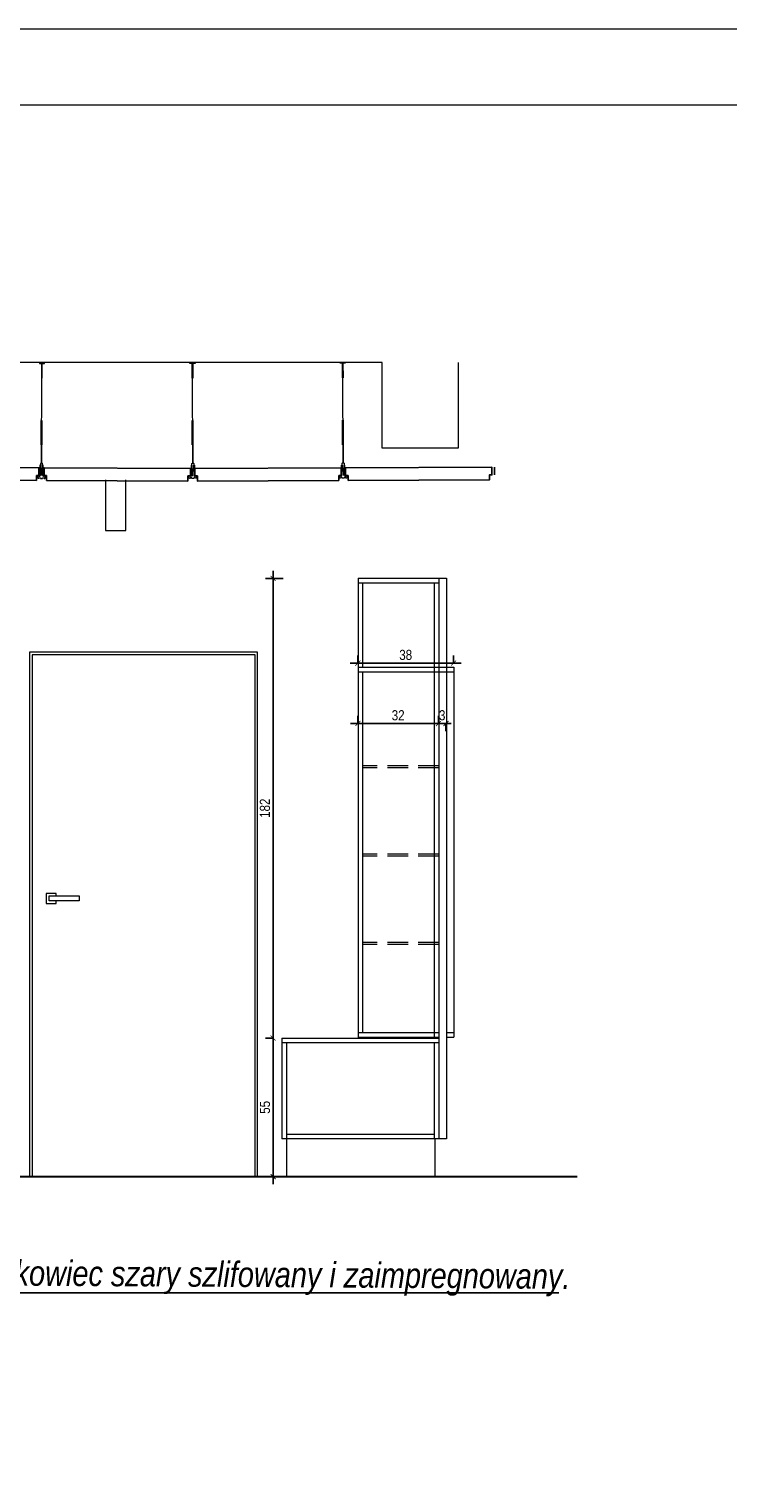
# Model space of a CAD drawing. Header units: millimetres. Extents: x -9038497 to 54128, y -10570064 to 59476.
# Tile 94 of 135: x 46072 to 46349, y 22341 to 22917. Entities that reach past the tile are written whole.
import ezdxf
from ezdxf import colors
from ezdxf.entities.mleader import LeaderData, LeaderLine
from ezdxf.math import Vec2, Vec3

# ---------------------------------------------------------------- set-up
doc = ezdxf.new("R2010")
doc.units = ezdxf.units.MM
doc.header["$LTSCALE"] = 0.8
doc.header["$PDMODE"] = 2
doc.linetypes.add('DASHED', pattern=[19.05, 12.7, -6.35])
for name, color, linetype, lineweight in [('0 proj_drzwi', 4, 'Continuous', 0), ('0 proj_meble 25', 42, 'Continuous', 25), ('0 proj_symbole elektryczne', 150, 'Continuous', 25), ('0 proj_widok widok widok', 7, 'Continuous', 0), ('proj_drzwi', 4, 'Continuous', 15), ('SCIANY', 1, 'Continuous', 30), ('wieszaki suf.p.', 253, 'Continuous', 5)]:
    doc.layers.add(name, color=color, linetype=linetype, lineweight=lineweight)
doc.layers.add('strop podw.', color=3, linetype='Continuous')
doc.styles.get("Standard").update_dxf_attribs({"font": 'g12f13.shx', "width": 0.8, "height": 10})
doc.styles.add('WYMIAR-20', font='ARIALN.TTF', dxfattribs={"height": 4})
doc.styles.add('WYMIAR-50', font='ARIALN.TTF', dxfattribs={"height": 10})
doc.dimstyles.new('SKALA-20', dxfattribs={"dimscale": 2, "dimtxt": 2, "dimasz": 1, "dimexe": 1.5, "dimexo": 1.5, "dimgap": 0.6, "dimtad": 1, "dimdec": 1, "dimrnd": 0.5, "dimdsep": 46, "dimtxsty": 'WYMIAR-20', "dimblk": 'ARCHTICK', "dimcen": 1.2, "dimdle": 1.5, "dimclrd": 256, "dimclre": 256, "dimclrt": 256, "dimadec": 0, "dimazin": 0, "dimtfac": 0.5, "dimtdec": 1, "dimtix": 1, "dimtmove": 2, "dimatfit": 3, "dimfxl": 2, "dimfxlon": 1, "dimtolj": 1, "dimarcsym": 0})

# ---------------------------------------------------------------- blocks, each defined once
blk = doc.blocks.new('A$C604A1FD6')
at = {"color": 0, "ltscale": 60}
for p, q in [((0, 5), (0, 2)), ((1, 5), (1, 2)), ((60, 5), (60, 2))]:
    blk.add_line(p, q, dxfattribs=at)
blk.add_lwpolyline([(58, 2), (58, 0), (2, 0), (2, 2), (1, 2), (1, 5), (59, 5), (59, 2)], close=True, dxfattribs=at)
blk = doc.blocks.new('G$CDA4F7F8F')
at = {"layer": 'wieszaki suf.p.'}
for p, q in [((1.46, 6.08), (1.46, 41.58)), ((1.47, 14.07), (1.46, 6.08))]:
    blk.add_line(p, q, dxfattribs=at)
at = {"layer": 'wieszaki suf.p.', "linetype": 'Continuous'}
for p, q in [((1.26, 13.27), (1.26, 22.99)), ((1.66, 13.27), (1.66, 22.99))]:
    blk.add_line(p, q, dxfattribs=at)
at = {"layer": 'wieszaki suf.p.'}
blk.add_lwpolyline([(1.56, 39.72), (1.36, 39.72), (1.36, 45.52), (0.46, 45.52), (0.46, 45.72), (2.46, 45.72), (2.46, 45.52), (1.56, 45.52)], close=True, dxfattribs=at)
for points in [[(1.09, 5.16), (1.09, 5.91, -0.440677), (1.84, 5.91), (1.84, 2.91, -0.309747), (1.09, 2.91)], [(0.86, 5.16), (1.09, 5.16), (1.09, 2.91, 0.309747), (1.84, 2.91), (1.84, 5.16), (2.07, 5.16), (2.07, 1.37, 0.050199), (2.1, 0.88, 0.462729), (2.41, 0.81), (2.76, 1.11, -0.591447), (2.92, 1.04), (2.92, 0.14, -0.336476), (2.79, 0), (2.51, 0), (2.51, 0.2), (1.85, 0.2), (1.85, 0), (1.08, 0), (1.08, 0.2), (0.42, 0.2), (0.42, 0), (0.14, 0, -0.336476), (0, 0.14), (0, 1.04, -0.591447), (0.17, 1.11), (0.52, 0.81, 0.462729), (0.82, 0.88, 0.050199), (0.86, 1.37)]]:
    blk.add_lwpolyline(points, format="xyb", close=True, dxfattribs=at)
blk = doc.blocks.new('_ArchTick')
at = {"color": 0, "linetype": 'ByBlock', "const_width": 0.15}
blk.add_lwpolyline([(-0.5, -0.5), (0.5, 0.5)], dxfattribs=at)
blk = doc.blocks.new('*D2311')
at = {"layer": '0 proj_widok widok widok', "lineweight": -2, "transparency": 16777216}
for p, q in [((46199.28, 22642.21), (46237.17, 22642.21)), ((46202.28, 22642.21), (46202.28, 22645.21)), ((46234.17, 22642.21), (46234.17, 22645.21))]:
    blk.add_line(p, q, dxfattribs=at)
at = {"layer": 'Defpoints', "color": 0, "lineweight": 0, "transparency": 16777216}
for p in [(46202.28, 22641.99), (46234.17, 22642.21), (46234.17, 22641.99)]:
    blk.add_point(p, dxfattribs=at)
at = {"layer": '0 proj_widok widok widok', "lineweight": -2, "transparency": 16777216, "xscale": 2, "yscale": 2, "zscale": 2, "rotation": 180}
blk.add_blockref('_ArchTick', (46202.28, 22642.21), dxfattribs=at)
at = {"layer": '0 proj_widok widok widok', "lineweight": -2, "transparency": 16777216, "xscale": 2, "yscale": 2, "zscale": 2}
blk.add_blockref('_ArchTick', (46234.17, 22642.21), dxfattribs=at)
at = {"layer": '0 proj_widok widok widok', "lineweight": 0, "transparency": 16777216, "insert": (46218.23, 22645.45), "char_height": 4, "attachment_point": 5, "style": 'WYMIAR-20'}
blk.add_mtext('\\A1;32', dxfattribs=at)
blk = doc.blocks.new('*D2312')
at = {"layer": '0 proj_widok widok widok', "lineweight": -2, "transparency": 16777216}
for p, q in [((46234.17, 22642.21), (46232.17, 22642.21)), ((46234.17, 22642.21), (46234.17, 22645.21)), ((46234.17, 22642.21), (46237.18, 22642.21)), ((46237.18, 22642.21), (46237.18, 22639.21)), ((46237.18, 22642.21), (46239.18, 22642.21))]:
    blk.add_line(p, q, dxfattribs=at)
at = {"layer": 'Defpoints', "color": 0, "lineweight": 0, "transparency": 16777216}
for p in [(46234.17, 22641.99), (46237.18, 22643.92), (46237.18, 22642.21)]:
    blk.add_point(p, dxfattribs=at)
at = {"layer": '0 proj_widok widok widok', "lineweight": -2, "transparency": 16777216, "xscale": 2, "yscale": 2, "zscale": 2}
blk.add_blockref('_ArchTick', (46234.17, 22642.21), dxfattribs=at)
at = {"layer": '0 proj_widok widok widok', "lineweight": -2, "transparency": 16777216, "xscale": 2, "yscale": 2, "zscale": 2, "rotation": 180}
blk.add_blockref('_ArchTick', (46237.18, 22642.21), dxfattribs=at)
at = {"layer": '0 proj_widok widok widok', "lineweight": 0, "transparency": 16777216, "insert": (46235.67, 22645.45), "char_height": 4, "attachment_point": 5, "style": 'WYMIAR-20'}
blk.add_mtext('\\A1;3', dxfattribs=at)
blk = doc.blocks.new('*D2313')
at = {"layer": '0 proj_widok widok widok', "lineweight": -2, "transparency": 16777216}
for p, q in [((46199.24, 22666.13), (46243.2, 22666.13)), ((46202.24, 22666.13), (46202.24, 22669.13)), ((46240.2, 22666.13), (46240.2, 22669.13))]:
    blk.add_line(p, q, dxfattribs=at)
at = {"layer": 'Defpoints', "color": 0, "lineweight": 0, "transparency": 16777216}
for p in [(46240.2, 22666.13), (46202.24, 22664.5), (46240.2, 22664.5)]:
    blk.add_point(p, dxfattribs=at)
at = {"layer": '0 proj_widok widok widok', "lineweight": -2, "transparency": 16777216, "xscale": 2, "yscale": 2, "zscale": 2, "rotation": 180}
blk.add_blockref('_ArchTick', (46202.24, 22666.13), dxfattribs=at)
at = {"layer": '0 proj_widok widok widok', "lineweight": -2, "transparency": 16777216, "xscale": 2, "yscale": 2, "zscale": 2}
blk.add_blockref('_ArchTick', (46240.2, 22666.13), dxfattribs=at)
at = {"layer": '0 proj_widok widok widok', "lineweight": 0, "transparency": 16777216, "insert": (46221.22, 22669.38), "char_height": 4, "attachment_point": 5, "style": 'WYMIAR-20'}
blk.add_mtext('\\A1;38', dxfattribs=at)
blk = doc.blocks.new('*D2314')
at = {"layer": '0 proj_widok widok widok', "lineweight": -2, "transparency": 16777216}
for p, q in [((46168.68, 22517.52), (46165.68, 22517.52)), ((46168.68, 22459.6), (46168.68, 22520.52)), ((46168.68, 22462.6), (46165.68, 22462.6))]:
    blk.add_line(p, q, dxfattribs=at)
at = {"layer": 'Defpoints', "color": 0, "lineweight": 0, "transparency": 16777216}
for p in [(46168.68, 22517.52), (46170.39, 22517.52), (46170.39, 22462.6)]:
    blk.add_point(p, dxfattribs=at)
at = {"layer": '0 proj_widok widok widok', "lineweight": -2, "transparency": 16777216, "xscale": 2, "yscale": 2, "zscale": 2}
for p, rotation in [((46168.68, 22517.52), 90), ((46168.68, 22462.6), 270)]:
    blk.add_blockref('_ArchTick', p, dxfattribs=dict(at, rotation=rotation))
at = {"layer": '0 proj_widok widok widok', "lineweight": 0, "transparency": 16777216, "insert": (46165.45, 22490.06), "char_height": 4, "attachment_point": 5, "rotation": 90, "style": 'WYMIAR-20'}
blk.add_mtext('\\A1;55', dxfattribs=at)
blk = doc.blocks.new('*D2315')
at = {"layer": '0 proj_widok widok widok', "lineweight": -2, "transparency": 16777216}
for p, q in [((46172.68, 22699.72), (46165.68, 22699.72)), ((46168.68, 22514.52), (46168.68, 22702.72)), ((46168.68, 22517.52), (46165.68, 22517.52))]:
    blk.add_line(p, q, dxfattribs=at)
at = {"layer": 'Defpoints', "color": 0, "lineweight": 0, "transparency": 16777216}
for p in [(46168.68, 22699.72), (46198.3, 22699.72), (46170.39, 22517.52)]:
    blk.add_point(p, dxfattribs=at)
at = {"layer": '0 proj_widok widok widok', "lineweight": -2, "transparency": 16777216, "xscale": 2, "yscale": 2, "zscale": 2}
for p, rotation in [((46168.68, 22699.72), 90), ((46168.68, 22517.52), 270)]:
    blk.add_blockref('_ArchTick', p, dxfattribs=dict(at, rotation=rotation))
at = {"layer": '0 proj_widok widok widok', "lineweight": 0, "transparency": 16777216, "insert": (46165.44, 22608.62), "char_height": 4, "attachment_point": 5, "rotation": 90, "style": 'WYMIAR-20'}
blk.add_mtext('\\A1;182', dxfattribs=at)

msp = doc.modelspace()

# ---------------------------------------------------------------- linework, layer by layer
at = {"color": 1, "lineweight": 0, "ltscale": 40}
for p, q in [((46211.95, 22785.33), (45716.75, 22785.33)), ((46211.95, 22751.31), (46211.95, 22785.33)), ((46241.95, 22785.33), (46241.95, 22751.31)), ((46241.95, 22751.31), (46211.95, 22751.31))]:
    msp.add_line(p, q, dxfattribs=at)
at = {"layer": '0 proj_drzwi'}
for p, q in [((46162.5, 22670.43), (46072.19, 22670.43)), ((46072.19, 22670.43), (46072.19, 22462.54)), ((46161.5, 22669.43), (46073.19, 22669.43)), ((46073.19, 22669.43), (46073.19, 22462.54)), ((46161.5, 22462.54), (46161.5, 22669.43)), ((46162.5, 22462.54), (46162.5, 22670.43))]:
    msp.add_line(p, q, dxfattribs=at)
at = {"layer": '0 proj_meble 25', "lineweight": 18}
for p, q in [((46202.34, 22699.78), (46202.34, 22517.58)), ((46202.34, 22699.78), (46237.34, 22699.78)), ((46234.34, 22699.78), (46234.34, 22477.54)), ((46237.34, 22699.78), (46237.34, 22477.54)), ((46202.34, 22697.98), (46234.34, 22697.98)), ((46204.14, 22697.98), (46204.14, 22664.48)), ((46232.54, 22697.98), (46232.54, 22517.94)), ((46202.34, 22664.48), (46240.34, 22664.48)), ((46202.34, 22662.68), (46240.34, 22662.68)), ((46204.14, 22662.68), (46204.14, 22519.74)), ((46240.34, 22664.48), (46240.34, 22517.94)), ((46172.18, 22517.54), (46172.18, 22477.54)), ((46172.18, 22517.54), (46234.34, 22517.54)), ((46172.18, 22515.74), (46234.34, 22515.74)), ((46173.98, 22515.74), (46173.98, 22462.54)), ((46202.34, 22519.74), (46234.34, 22519.74)), ((46202.34, 22517.94), (46234.34, 22517.94)), ((46232.54, 22515.74), (46232.54, 22477.54)), ((46237.34, 22519.74), (46240.34, 22519.74)), ((46237.34, 22517.94), (46240.34, 22517.94)), ((46237.34, 22477.54), (46172.18, 22477.54)), ((46232.54, 22479.34), (46173.98, 22479.34)), ((46232.78, 22477.48), (46232.78, 22462.55))]:
    msp.add_line(p, q, dxfattribs=at)
at = {"layer": '0 proj_widok widok widok', "lineweight": 0}
for p, q in [((46102.27, 22738.76), (46102.27, 22718.76)), ((46110.27, 22718.76), (46110.27, 22738.75)), ((46102.27, 22718.76), (46110.27, 22718.76))]:
    msp.add_line(p, q, dxfattribs=at)
at = {"layer": '0 proj_widok widok widok', "linetype": 'DASHED', "lineweight": 0, "ltscale": 0.8}
for p, q in [((46234.34, 22625.41), (46204.14, 22625.41)), ((46234.34, 22624.61), (46204.14, 22624.61)), ((46234.34, 22590.41), (46204.14, 22590.41)), ((46234.34, 22589.61), (46204.14, 22589.61)), ((46234.34, 22555.41), (46204.14, 22555.41)), ((46234.34, 22554.61), (46204.14, 22554.61))]:
    msp.add_line(p, q, dxfattribs=at)
at = {"layer": '0 proj_widok widok widok', "lineweight": 0}
for points in [[(44949.22, 21443.46), (47049.22, 21443.46), (47049.22, 22917.46), (44949.22, 22917.46)], [(44949.22, 21443.46), (47049.22, 21443.46), (47049.22, 22917.46), (44949.22, 22917.46)], [(45109.22, 22887.46), (47019.22, 22887.46), (47019.22, 21473.46), (45109.22, 21473.46)]]:
    msp.add_lwpolyline(points, close=True, dxfattribs=at)
at = {"layer": 'proj_drzwi'}
for p, q in [((46082.75, 22574.86), (46078.71, 22574.86)), ((46078.71, 22574.86), (46078.71, 22570.86)), ((46079.99, 22571.86), (46079.99, 22573.86)), ((46079.99, 22573.86), (46080.86, 22573.86)), ((46080.86, 22573.86), (46091.86, 22573.86)), ((46082.75, 22573.86), (46082.75, 22574.86)), ((46091.86, 22573.86), (46091.86, 22571.86)), ((46091.86, 22573.86), (46091.86, 22573.86)), ((46078.71, 22570.86), (46082.75, 22570.86)), ((46091.86, 22571.86), (46079.99, 22571.86)), ((46082.75, 22570.86), (46082.75, 22571.86))]:
    msp.add_line(p, q, dxfattribs=at)
at = {"layer": 'SCIANY', "ltscale": 40}
msp.add_line((46289.22, 22462.54), (45770.34, 22462.54), dxfattribs=at)

# ---------------------------------------------------------------- block references
at = {"lineweight": 0, "ltscale": 40, "xscale": -1, "rotation": 359.7977052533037}
msp.add_blockref('G$CDA4F7F8F', (46078.34, 22739.38), dxfattribs=at)
at = {"lineweight": 0, "ltscale": 40, "rotation": 0.202294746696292}
for p in [(46135.43, 22739.38), (46194.96, 22739.45)]:
    msp.add_blockref('G$CDA4F7F8F', p, dxfattribs=at)
at = {"layer": 'strop podw.', "ltscale": 60}
for p, rotation in [((46016.87, 22738.77), 359.7977052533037), ((46136.67, 22738.31), 0.2370652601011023)]:
    msp.add_blockref('A$C604A1FD6', p, dxfattribs=dict(at, rotation=rotation))
at = {"layer": 'strop podw.', "ltscale": 60, "xscale": -1}
for p, rotation in [((46136.87, 22738.31), 359.7629347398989), ((46256.42, 22738.76), 0.2022947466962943)]:
    msp.add_blockref('A$C604A1FD6', p, dxfattribs=dict(at, rotation=rotation))

# ---------------------------------------------------------------- texts
at = {"layer": '0 proj_symbole elektryczne', "insert": (46043.98, 22429.52), "char_height": 10, "attachment_point": 1, "rotation": 359.66597, "style": 'WYMIAR-50'}
msp.add_mtext_dynamic_manual_height_columns('{\\fArial Narrow|b0|i1|c238|p34;Piaskowiec szary szlifowany i zaimpregnowany.}', width=403.8287, gutter_width=50, heights=[0], dxfattribs=at)

# ---------------------------------------------------------------- dimensions: what is measured, and where the dimension line sits
at = {"layer": '0 proj_widok widok widok', "lineweight": 0}
for base, p1, p2, picture, middle in [((46168.68, 22699.72), (46170.39, 22517.52), (46198.3, 22699.72), '*D2315', (46165.44, 22608.62)), ((46168.68, 22517.52), (46170.39, 22462.6), (46170.39, 22517.52), '*D2314', (46165.45, 22490.06))]:
    dim = msp.add_linear_dim(base=base, p1=p1, p2=p2, angle=90, dimstyle='SKALA-20', dxfattribs=at)
    dim.commit()
    dim.dimension.update_dxf_attribs({"geometry": picture, "text_midpoint": middle})
for base, p1, p2, picture, middle in [((46240.2, 22666.13), (46202.24, 22664.5), (46240.2, 22664.5), '*D2313', (46221.22, 22669.38)), ((46234.17, 22642.21), (46202.28, 22641.99), (46234.17, 22641.99), '*D2311', (46218.23, 22645.45)), ((46237.18, 22642.21), (46234.17, 22641.99), (46237.18, 22643.92), '*D2312', (46235.67, 22645.45))]:
    dim = msp.add_linear_dim(base=base, p1=p1, p2=p2, dimstyle='SKALA-20', dxfattribs=at)
    dim.commit()
    dim.dimension.update_dxf_attribs({"geometry": picture, "text_midpoint": middle})

# ---------------------------------------------------------------- leaders
ml = msp.add_multileader_mtext('Standard', dxfattribs=at)
ml.set_content('', color=256)
ml.set_leader_properties()
ml.build(insert=Vec2(0, 0))
ml.multileader.update_dxf_attribs({"text_right_attachment_type": 6, "dogleg_length": 0.36})
ctx = ml.context
ctx.base_point, ctx.plane_origin = Vec3(46281.85, 22416.56), Vec3(46041.41, 22485.52)
ctx.right_attachment = 6
notes = []
notes.append((ctx, [(0, (1, 1, 0), (46041.41, 22416.56), (1, 0), 240.45, [(0, [(46041.32, 22549.2)], 0, [])])]))
ctx.mtext.insert, ctx.mtext.flow_direction = Vec3(46283.85, 22418.56), 5
for ctx, leaders in notes:
    for number, flags, end, landing, length, lines in leaders:
        leader = LeaderData()
        leader.index, (leader.has_last_leader_line, leader.has_dogleg_vector, leader.attachment_direction) = number, flags
        leader.last_leader_point, leader.dogleg_vector, leader.dogleg_length = Vec3(end), Vec3(landing), length
        for number, points, colour, breaks in lines:
            line = LeaderLine()
            line.index, line.vertices, line.color, line.breaks = number, Vec3.list(points), colors.encode_raw_color(colour), breaks
            leader.lines.append(line)
        ctx.leaders.append(leader)

doc.saveas('drawing.dxf')
